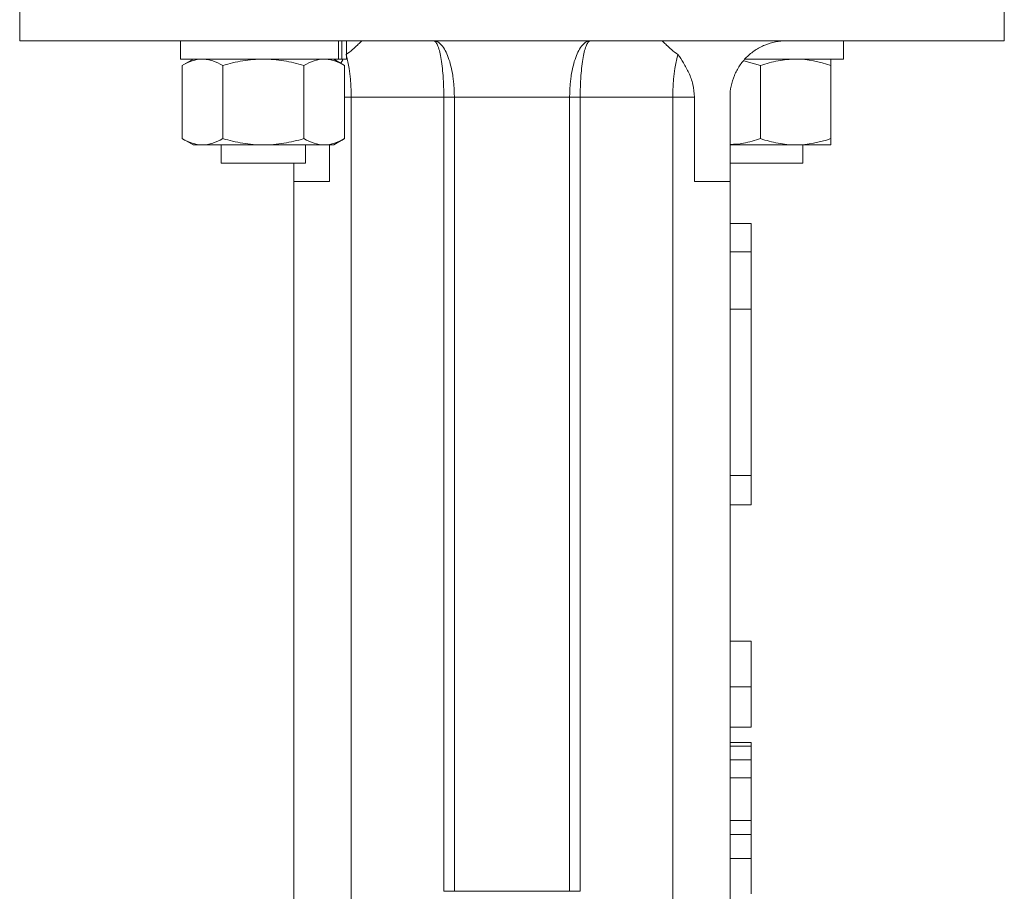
# Model space of a CAD drawing. Header units: millimetres. Extents: x 19 to 376, y -22 to 371.
# Tile 7 of 8: x 300 to 370, y 247 to 309. Entities that reach past the tile are written whole.
import ezdxf

# ---------------------------------------------------------------- set-up
doc = ezdxf.new("R2010")
doc.units = ezdxf.units.MM

msp = doc.modelspace()

# ---------------------------------------------------------------- linework, layer by layer
at = {"color": 7, "linetype": 'Continuous', "lineweight": 15}
for p, q in [((300.487, 316.274), (300.487, 307.274)), ((370.487, 307.274), (370.487, 316.274)), ((300.487, 307.274), (370.487, 307.274)), ((311.909, 307.274), (311.909, 305.974)), ((323.147, 307.274), (323.147, 305.974)), ((323.391, 305.974), (323.391, 307.274)), ((323.709, 305.974), (323.709, 307.274)), ((359.064, 305.974), (359.064, 307.274)), ((323.147, 305.974), (311.909, 305.974)), ((312.809, 305.974), (312.035, 305.528)), ((323.582, 305.528), (322.809, 305.974)), ((323.147, 305.974), (323.391, 305.974)), ((323.306, 305.687), (323.455, 305.924)), ((323.709, 305.974), (323.391, 305.974)), ((359.064, 305.974), (352.075, 305.974)), ((312.035, 305.528), (312.035, 300.321)), ((314.922, 305.528), (314.922, 300.321)), ((320.696, 305.528), (320.696, 300.321)), ((323.582, 305.528), (323.582, 300.321)), ((353.164, 305.528), (351.959, 305.846)), ((353.164, 300.321), (353.164, 305.528)), ((358.164, 300.321), (358.164, 305.528)), ((324.058, 303.274), (330.638, 303.274)), ((324.058, 224.372), (324.058, 303.274)), ((330.638, 303.274), (331.388, 303.274)), ((330.638, 246.789), (330.638, 303.274)), ((331.388, 303.274), (339.585, 303.274)), ((331.388, 303.274), (331.388, 246.789)), ((339.585, 303.274), (340.335, 303.274)), ((339.585, 246.789), (339.585, 303.274)), ((340.335, 303.274), (346.915, 303.274)), ((340.335, 303.274), (340.335, 246.789)), ((346.915, 224.372), (346.915, 303.274)), ((346.915, 303.274), (348.453, 303.274)), ((348.453, 303.274), (348.453, 297.274)), ((350.987, 297.274), (350.987, 303.274)), ((312.035, 300.321), (312.809, 299.874)), ((322.809, 299.874), (323.582, 300.321)), ((312.809, 299.874), (313.479, 299.874)), ((317.809, 299.874), (313.479, 299.874)), ((314.809, 299.874), (314.809, 298.574)), ((317.809, 299.874), (322.139, 299.874)), ((320.809, 298.574), (320.809, 299.874)), ((322.139, 299.874), (322.809, 299.874)), ((322.52, 297.274), (322.52, 299.874)), ((350.987, 299.874), (355.664, 299.874)), ((355.664, 299.874), (358.164, 299.874)), ((356.164, 298.574), (356.164, 299.874)), ((320.809, 298.574), (314.809, 298.574)), ((319.987, 298.574), (319.987, 297.274)), ((355.676, 298.574), (350.987, 298.574)), ((356.164, 298.574), (355.676, 298.574)), ((319.987, 243.274), (319.987, 297.274)), ((322.52, 297.274), (319.987, 297.274)), ((348.453, 297.274), (350.987, 297.274)), ((350.987, 225.436), (350.987, 297.274)), ((350.987, 294.274), (352.487, 294.274)), ((352.487, 292.274), (352.487, 294.274)), ((350.987, 292.274), (352.487, 292.274)), ((352.487, 288.19), (352.487, 292.274)), ((350.987, 288.19), (352.487, 288.19)), ((352.487, 288.19), (352.487, 276.358)), ((352.487, 276.358), (350.987, 276.358)), ((352.487, 274.274), (352.487, 276.358)), ((350.987, 274.274), (352.487, 274.274)), ((350.987, 264.569), (352.487, 264.569)), ((350.987, 261.325), (352.487, 261.325)), ((350.987, 258.467), (352.487, 258.467)), ((350.987, 257.379), (352.487, 257.379)), ((350.987, 257.121), (352.487, 257.121)), ((352.487, 257.121), (352.487, 257.379)), ((352.487, 256.134), (352.487, 257.121)), ((352.487, 256.134), (350.987, 256.134)), ((352.487, 254.871), (352.487, 256.134)), ((352.487, 254.871), (350.987, 254.871)), ((350.987, 251.826), (352.487, 251.826)), ((352.487, 250.839), (352.487, 251.826)), ((352.487, 250.839), (350.987, 250.839)), ((352.487, 249.124), (352.487, 250.839)), ((350.987, 249.124), (352.487, 249.124)), ((331.388, 246.789), (330.638, 246.789)), ((331.388, 246.789), (339.585, 246.789)), ((340.335, 246.789), (339.585, 246.789))]:
    msp.add_line(p, q, dxfattribs=at)
at = {"color": 8, "linetype": 'Continuous', "lineweight": 15}
msp.add_line((323.582, 303.274), (324.058, 303.274), dxfattribs=at)
at = {"color": 7, "linetype": 'Continuous', "lineweight": 15}
for centre, start_param, end_param in [((322.987, 303.274), 4.712389, 5.568791), ((347.987, 303.274), 0.714394, 1.570796)]:
    msp.add_ellipse(centre, major_axis=(0, 4), ratio=0.267949, start_param=start_param, end_param=end_param, dxfattribs=at)
for points, knots in [([(323.689, 306.296), (324.03, 306.545), (324.299, 306.785), (324.59, 307.06), (324.665, 307.136), (324.771, 307.243), (324.802, 307.274), (324.808, 307.274)], [0, 0, 0, 0, 0.5, 0.5, 0.75, 0.75, 1, 1, 1, 1]), ([(329.915, 307.274), (329.939, 307.273), (329.985, 307.271), (330.051, 307.258), (330.108, 307.24), (330.158, 307.22), (330.238, 307.18), (330.345, 307.106), (330.531, 306.925), (330.741, 306.617), (330.967, 306.111), (331.148, 305.51), (331.263, 304.926), (331.328, 304.435), (331.362, 304.052), (331.384, 303.664), (331.387, 303.404), (331.388, 303.274)], [0, 0, 0, 0, 0.0326716, 0.0619038, 0.0876964, 0.1100493, 0.1289624, 0.1967001, 0.2573122, 0.3906257, 0.5101723, 0.637036, 0.7570722, 0.8186611, 0.8796293, 0.9400504, 1, 1, 1, 1]), ([(330.638, 303.274), (330.638, 303.339), (330.638, 303.469), (330.635, 303.663), (330.631, 303.857), (330.625, 304.05), (330.617, 304.242), (330.608, 304.432), (330.597, 304.621), (330.571, 304.984), (330.521, 305.51), (330.431, 306.111), (330.321, 306.617), (330.217, 306.925), (330.126, 307.106), (330.061, 307.197), (329.99, 307.261), (329.942, 307.269), (329.915, 307.274)], [0, 0, 0, 0, 0.029928, 0.059965, 0.090121, 0.120404, 0.150824, 0.181391, 0.212113, 0.243, 0.363026, 0.48989, 0.609426, 0.74274, 0.803344, 0.871084, 0.924799, 1, 1, 1, 1]), ([(339.585, 303.274), (339.585, 303.339), (339.586, 303.469), (339.591, 303.663), (339.6, 303.857), (339.612, 304.05), (339.628, 304.242), (339.647, 304.432), (339.67, 304.621), (339.722, 304.984), (339.825, 305.51), (340.006, 306.111), (340.232, 306.617), (340.442, 306.925), (340.628, 307.106), (340.76, 307.197), (340.906, 307.261), (341.002, 307.269), (341.058, 307.274)], [0, 0, 0, 0, 0.029928, 0.059965, 0.090121, 0.120404, 0.150824, 0.181391, 0.212113, 0.243, 0.363026, 0.48989, 0.609426, 0.74274, 0.803343, 0.871084, 0.924799, 1, 1, 1, 1]), ([(341.058, 307.274), (341.046, 307.273), (341.024, 307.271), (340.991, 307.258), (340.963, 307.24), (340.939, 307.22), (340.9, 307.18), (340.847, 307.106), (340.756, 306.925), (340.652, 306.617), (340.542, 306.111), (340.452, 305.51), (340.396, 304.926), (340.364, 304.435), (340.347, 304.052), (340.337, 303.664), (340.335, 303.404), (340.335, 303.274)], [0, 0, 0, 0, 0.0326716, 0.0619038, 0.0876964, 0.1100493, 0.1289624, 0.1967001, 0.2573122, 0.3906257, 0.5101723, 0.637036, 0.7570722, 0.8186611, 0.8796293, 0.9400504, 1, 1, 1, 1]), ([(347.284, 306.296), (346.943, 306.545), (346.674, 306.785), (346.383, 307.06), (346.308, 307.136), (346.202, 307.243), (346.172, 307.274), (346.165, 307.274)], [0, 0, 0, 0, 0.5, 0.5, 0.75, 0.75, 1, 1, 1, 1]), ([(350.987, 303.274), (350.987, 303.54), (351.013, 303.801), (351.115, 304.314), (351.193, 304.569), (351.394, 305.053), (351.517, 305.282), (351.808, 305.717), (351.977, 305.921), (352.346, 306.29), (352.548, 306.456), (352.989, 306.75), (353.222, 306.873), (353.705, 307.072), (353.959, 307.149), (354.473, 307.25), (354.73, 307.274), (354.987, 307.274)], [0, 0, 0, 0, 0.125, 0.125, 0.25, 0.25, 0.375, 0.375, 0.5, 0.5, 0.625, 0.625, 0.75, 0.75, 0.875, 0.875, 1, 1, 1, 1]), ([(313.479, 305.974), (313.601, 305.974), (313.724, 305.964), (313.968, 305.923), (314.089, 305.893), (314.449, 305.776), (314.687, 305.664), (314.922, 305.528)], [0, 0, 0, 0, 0.25, 0.25, 0.5, 0.5, 1, 1, 1, 1]), ([(317.809, 305.974), (317.321, 305.974), (316.826, 305.931), (315.862, 305.775), (315.389, 305.662), (314.922, 305.528)], [0, 0, 0, 0, 0.5, 0.5, 1, 1, 1, 1]), ([(320.696, 305.528), (320.226, 305.663), (319.745, 305.777), (318.781, 305.932), (318.297, 305.974), (317.809, 305.974)], [0, 0, 0, 0, 0.5, 0.5, 1, 1, 1, 1]), ([(322.139, 305.974), (322.261, 305.974), (322.385, 305.964), (322.628, 305.923), (322.749, 305.893), (323.109, 305.776), (323.347, 305.664), (323.582, 305.528)], [0, 0, 0, 0, 0.25, 0.25, 0.5, 0.5, 1, 1, 1, 1]), ([(347.284, 306.296), (347.419, 306.116), (347.554, 305.918), (347.817, 305.484), (347.946, 305.246), (348.174, 304.736), (348.272, 304.465), (348.414, 303.882), (348.453, 303.582), (348.453, 303.274)], [0, 0, 0, 0, 0.25, 0.25, 0.5, 0.5, 0.75, 0.75, 1, 1, 1, 1]), ([(355.664, 305.974), (355.452, 305.974), (355.239, 305.964), (354.817, 305.923), (354.608, 305.893), (353.984, 305.776), (353.572, 305.664), (353.164, 305.528)], [0, 0, 0, 0, 0.25, 0.25, 0.5, 0.5, 1, 1, 1, 1]), ([(358.164, 305.974), (358.164, 305.974), (358.164, 305.931), (358.164, 305.775), (358.164, 305.662), (358.164, 305.528)], [0, 0, 0, 0, 0.5, 0.5, 1, 1, 1, 1]), ([(313.479, 299.874), (313.601, 299.874), (313.724, 299.885), (313.968, 299.926), (314.089, 299.956), (314.449, 300.073), (314.687, 300.185), (314.922, 300.321)], [0, 0, 0, 0, 0.25, 0.25, 0.5, 0.5, 1, 1, 1, 1]), ([(317.809, 299.874), (317.321, 299.874), (316.826, 299.917), (315.862, 300.074), (315.389, 300.186), (314.922, 300.321)], [0, 0, 0, 0, 0.5, 0.5, 1, 1, 1, 1]), ([(320.696, 300.321), (320.226, 300.185), (319.745, 300.072), (318.781, 299.916), (318.297, 299.874), (317.809, 299.874)], [0, 0, 0, 0, 0.5, 0.5, 1, 1, 1, 1]), ([(322.139, 299.874), (322.261, 299.874), (322.385, 299.885), (322.628, 299.926), (322.749, 299.956), (323.109, 300.073), (323.347, 300.185), (323.582, 300.321)], [0, 0, 0, 0, 0.25, 0.25, 0.5, 0.5, 1, 1, 1, 1]), ([(353.164, 300.321), (352.759, 300.193), (352.044, 299.969), (351.306, 299.925), (350.987, 299.905)], [0, 0, 0, 0, 0.567883, 1, 1, 1, 1]), ([(355.664, 299.874), (355.452, 299.874), (355.239, 299.885), (354.817, 299.926), (354.608, 299.956), (353.984, 300.073), (353.572, 300.185), (353.164, 300.321)], [0, 0, 0, 0, 0.25, 0.25, 0.5, 0.5, 1, 1, 1, 1]), ([(358.164, 299.874), (358.164, 299.874), (358.164, 299.917), (358.164, 300.074), (358.164, 300.186), (358.164, 300.321)], [0, 0, 0, 0, 0.5, 0.5, 1, 1, 1, 1]), ([(352.487, 261.325), (352.487, 261.415), (352.487, 261.593), (352.487, 261.853), (352.487, 262.1), (352.487, 262.334), (352.487, 262.556), (352.487, 262.764), (352.487, 262.959), (352.487, 263.142), (352.487, 263.312), (352.487, 263.473), (352.487, 263.621), (352.487, 263.76), (352.487, 263.886), (352.487, 264.005), (352.487, 264.111), (352.487, 264.208), (352.487, 264.292), (352.487, 264.367), (352.487, 264.428), (352.487, 264.481), (352.487, 264.519), (352.487, 264.549), (352.487, 264.566), (352.487, 264.568), (352.487, 264.569)], [0, 0, 0, 0, 0.049196, 0.096248, 0.141349, 0.184656, 0.226059, 0.266173, 0.30529, 0.343245, 0.380877, 0.418496, 0.456319, 0.494237, 0.533024, 0.572473, 0.613079, 0.654934, 0.697397, 0.739884, 0.782195, 0.825062, 0.867987, 0.911411, 0.955372, 1, 1, 1, 1]), ([(352.487, 258.467), (352.487, 258.492), (352.487, 258.54), (352.487, 258.636), (352.487, 258.743), (352.487, 258.865), (352.487, 259.002), (352.487, 259.151), (352.487, 259.319), (352.487, 259.498), (352.487, 259.69), (352.487, 259.893), (352.487, 260.106), (352.487, 260.329), (352.487, 260.564), (352.487, 260.808), (352.487, 261.063), (352.487, 261.236), (352.487, 261.325)], [0, 0, 0, 0, 0.071578, 0.140016, 0.206197, 0.270156, 0.332001, 0.392755, 0.452579, 0.512253, 0.571532, 0.630152, 0.688769, 0.748164, 0.808703, 0.870256, 0.9339, 1, 1, 1, 1]), ([(352.487, 251.826), (352.487, 251.832), (352.487, 251.88), (352.487, 252.221), (352.487, 252.808), (352.487, 253.717), (352.487, 254.431), (352.487, 254.871)], [0, 0, 0, 0, 0.03511, 0.28517, 0.481747, 0.679783, 1, 1, 1, 1]), ([(352.487, 246.621), (352.487, 246.622), (352.487, 246.625), (352.487, 246.651), (352.487, 246.693), (352.487, 246.754), (352.487, 246.829), (352.487, 246.924), (352.487, 247.034), (352.487, 247.161), (352.487, 247.312), (352.487, 247.491), (352.487, 247.697), (352.487, 247.93), (352.487, 248.191), (352.487, 248.478), (352.487, 248.792), (352.487, 249.01), (352.487, 249.124)], [0, 0, 0, 0, 0.058052, 0.114221, 0.168904, 0.222643, 0.275672, 0.328749, 0.381687, 0.435986, 0.491569, 0.549302, 0.610398, 0.676235, 0.747763, 0.825226, 0.909019, 1, 1, 1, 1])]:
    msp.add_open_spline(points, degree=3, knots=knots, dxfattribs=at)
for points in [[(312.035, 305.528), (312.508, 305.8), (312.987, 305.974), (313.479, 305.974)], [(320.696, 305.528), (321.168, 305.8), (321.647, 305.974), (322.139, 305.974)], [(358.164, 305.528), (357.346, 305.8), (356.516, 305.974), (355.664, 305.974)], [(312.035, 300.321), (312.508, 300.048), (312.987, 299.874), (313.479, 299.874)], [(320.696, 300.321), (321.168, 300.048), (321.647, 299.874), (322.139, 299.874)], [(358.164, 300.321), (357.346, 300.048), (356.516, 299.874), (355.664, 299.874)]]:
    msp.add_open_spline(points, degree=3, dxfattribs=at)

doc.saveas('drawing.dxf')
